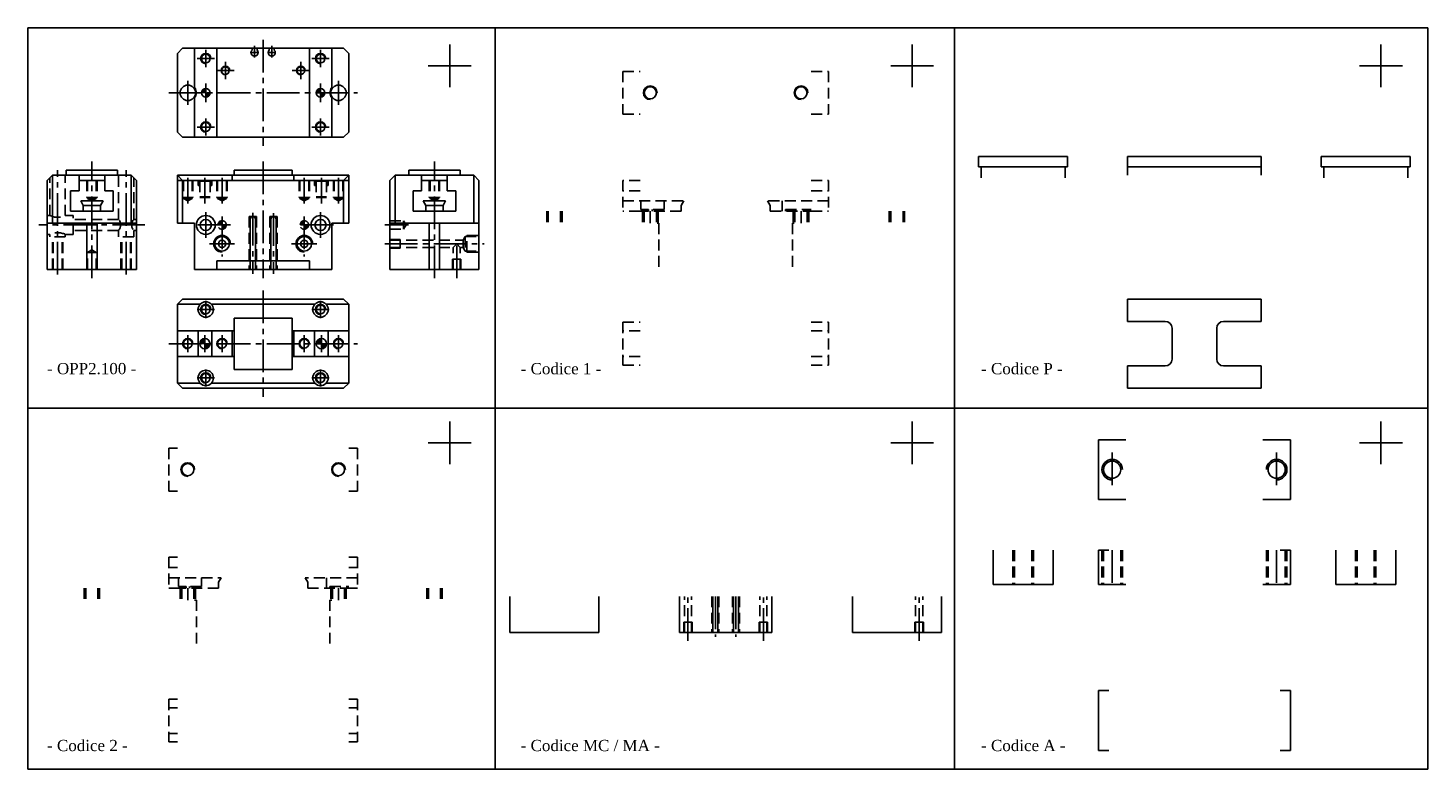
# Model space of a CAD drawing. Header units: millimetres. Extents: x 862 to 1680, y 3 to 435.
import ezdxf

# ---------------------------------------------------------------- set-up
doc = ezdxf.new("R2010")
doc.units = ezdxf.units.MM
doc.linetypes.add('CENTER2', pattern=[28.575, 19.05, -3.175, 3.175, -3.175])
doc.linetypes.add('DASHED2', pattern=[9.525, 6.35, -3.175])
doc.layers.add('1', color=2, linetype='DASHED2')
doc.layers.add('2', color=1, linetype='CENTER2')
doc.styles.get("Standard").update_dxf_attribs({"font": 'isocp.shx', "bigfont": 'chineset.shx'})

msp = doc.modelspace()

# ---------------------------------------------------------------- hatches: boundary and pattern name
h = msp.add_hatch()
h.set_pattern_fill('ANSI31', scale=0.025, style=0)
h.set_pattern_definition([(45, (687.018555, 209.61902), (-0.0561266, 0.0561266), [])])
h.paths.add_polyline_path([(965.97, 400.04, 0.414214), (963.47, 397.54), (965.97, 397.54)])
h.paths.add_polyline_path([(968.47, 397.54), (965.97, 397.54), (965.97, 395.04, 0.414214)])
h.paths.add_polyline_path([(1032.97, 397.54), (1032.97, 400.04, 0.414214), (1030.47, 397.54)])
h.paths.add_polyline_path([(1035.47, 397.54), (1032.97, 397.54), (1032.97, 395.04, 0.414214)])
h = msp.add_hatch()
h.set_pattern_fill('ANSI31', scale=0.025, style=0)
h.set_pattern_definition([(45, (687.018555, 263.07096), (-0.0561266, 0.0561266), [])])
h.paths.add_polyline_path([(965.47, 253.99, 0.414214), (962.47, 250.99), (965.47, 250.99)])
h.paths.add_polyline_path([(968.47, 250.99), (965.47, 250.99), (965.47, 247.99, 0.414214)])
h = msp.add_hatch()
h.set_pattern_fill('ANSI31', scale=0.025, style=0)
h.set_pattern_definition([(45, (755.018555, 263.07096), (-0.0561266, 0.0561266), [])])
h.paths.add_polyline_path([(1033.47, 253.99, 0.414214), (1030.47, 250.99), (1033.47, 250.99)])
h.paths.add_polyline_path([(1036.47, 250.99), (1033.47, 250.99), (1033.47, 247.99, 0.414214)])
at = {"layer": '1', "linetype": 'Continuous'}
h = msp.add_hatch(dxfattribs=at)
h.set_pattern_fill('ANSI31', scale=0.025, style=0)
h.set_pattern_definition([(45, (687.018555, 233.91536), (-0.0561266, 0.0561266), [])])
h.paths.add_polyline_path([(972.97, 320.34), (975.47, 320.34), (975.47, 322.84, 0.414214)])
h.paths.add_polyline_path([(975.47, 317.84, 0.414214), (977.97, 320.34), (975.47, 320.34)])
h.paths.add_polyline_path([(1023.47, 320.34), (1023.47, 322.84, 0.414214), (1020.97, 320.34)])
h.paths.add_polyline_path([(1023.47, 320.34), (1023.47, 317.84, 0.414214), (1025.97, 320.34)])

# ---------------------------------------------------------------- linework, layer by layer
at = {"color": 7}
for p, q in [((862.18, 2.57), (862.18, 435.39)), ((1679.52, 435.39), (862.18, 435.39)), ((1134.93, 2.57), (1134.93, 435.39)), ((1403.14, 2.57), (1403.14, 435.39)), ((1679.52, 2.57), (1679.52, 435.39)), ((1108.36, 400.74), (1108.36, 425.74)), ((1378.38, 400.74), (1378.38, 425.74)), ((1652.04, 400.74), (1652.04, 425.74)), ((952.47, 423.54), (949.47, 420.54)), ((949.47, 420.54), (949.47, 374.54)), ((952.47, 423.54), (1046.47, 423.54)), ((959.47, 423.54), (959.47, 400.54)), ((972.47, 423.54), (972.47, 371.54)), ((992.97, 423.54), (992.97, 422.51)), ((995.97, 423.54), (995.97, 422.51)), ((1002.97, 423.54), (1002.97, 422.51)), ((1005.97, 423.54), (1005.97, 422.51)), ((1026.47, 423.54), (1026.47, 371.54)), ((1039.47, 423.54), (1039.47, 400.54)), ((1046.47, 423.54), (1049.47, 420.54)), ((1049.47, 420.54), (1049.47, 374.54)), ((1120.86, 413.24), (1095.86, 413.24)), ((1390.88, 413.24), (1365.88, 413.24)), ((1664.54, 413.24), (1639.54, 413.24)), ((959.47, 394.54), (959.47, 371.54)), ((1039.47, 394.54), (1039.47, 371.54)), ((949.47, 374.54), (952.47, 371.54)), ((952.47, 371.54), (1046.47, 371.54)), ((1046.47, 371.54), (1049.47, 374.54)), ((1469.15, 360.34), (1417.15, 360.34)), ((1417.15, 354.34), (1417.15, 360.34)), ((1469.15, 354.34), (1469.15, 360.34)), ((1504.15, 354.34), (1504.15, 360.34)), ((1582.15, 360.34), (1504.15, 360.34)), ((1582.15, 354.34), (1582.15, 360.34)), ((1617.15, 360.34), (1669.15, 360.34)), ((1617.15, 354.34), (1617.15, 360.34)), ((1669.15, 354.34), (1669.15, 360.34)), ((914.47, 352.34), (884.47, 352.34)), ((884.47, 349.34), (884.47, 352.34)), ((914.47, 349.34), (914.47, 352.34)), ((982.47, 349.34), (982.47, 352.34)), ((1016.47, 352.34), (982.47, 352.34)), ((1016.47, 349.34), (1016.47, 352.34)), ((1084.47, 352.34), (1114.47, 352.34)), ((1084.47, 349.34), (1084.47, 352.34)), ((1114.47, 349.34), (1114.47, 352.34)), ((1469.15, 354.34), (1417.15, 354.34)), ((1582.15, 354.34), (1504.15, 354.34)), ((1617.15, 354.34), (1669.15, 354.34)), ((876.47, 349.34), (873.47, 346.34)), ((873.47, 294.34), (873.47, 346.34)), ((922.47, 349.34), (876.47, 349.34)), ((876.47, 321.34), (876.47, 349.34)), ((891.97, 340.34), (891.97, 349.34)), ((906.97, 346.34), (891.97, 346.34)), ((906.97, 340.34), (906.97, 349.34)), ((922.47, 321.34), (922.47, 349.34)), ((922.47, 349.34), (925.47, 346.34)), ((925.47, 294.34), (925.47, 346.34)), ((1049.47, 349.34), (949.47, 349.34)), ((949.47, 349.34), (949.47, 321.34)), ((949.47, 349.34), (952.47, 346.34)), ((1046.47, 346.34), (952.47, 346.34)), ((952.47, 346.34), (952.47, 321.34)), ((1046.47, 346.34), (1049.47, 349.34)), ((1046.47, 346.34), (1046.47, 321.34)), ((1049.47, 349.34), (1049.47, 321.34)), ((1076.47, 349.34), (1073.47, 346.34)), ((1073.47, 294.34), (1073.47, 346.34)), ((1076.47, 349.34), (1122.47, 349.34)), ((1076.47, 321.34), (1076.47, 349.34)), ((1091.97, 340.34), (1091.97, 349.34)), ((1091.97, 346.34), (1106.97, 346.34)), ((1106.97, 340.34), (1106.97, 349.34)), ((1122.47, 321.34), (1122.47, 349.34)), ((1122.47, 349.34), (1125.47, 346.34)), ((1125.47, 294.34), (1125.47, 346.34)), ((891.97, 340.34), (886.97, 340.34)), ((886.97, 328.34), (886.97, 340.34)), ((911.97, 340.34), (906.97, 340.34)), ((911.97, 328.34), (911.97, 340.34)), ((1086.97, 328.34), (1086.97, 340.34)), ((1086.97, 340.34), (1091.97, 340.34)), ((1106.97, 340.34), (1111.97, 340.34)), ((1111.97, 328.34), (1111.97, 340.34)), ((911.97, 328.34), (886.97, 328.34)), ((905.97, 334.34), (892.97, 334.34)), ((892.97, 334.34), (894.47, 331.74)), ((894.47, 328.34), (894.47, 331.74)), ((894.47, 331.74), (904.47, 331.74)), ((905.97, 334.34), (904.47, 331.74)), ((904.47, 328.34), (904.47, 331.74)), ((1086.97, 328.34), (1111.97, 328.34)), ((1092.97, 334.34), (1105.97, 334.34)), ((1092.97, 334.34), (1094.47, 331.74)), ((1094.47, 328.34), (1094.47, 331.74)), ((1104.47, 331.74), (1094.47, 331.74)), ((1105.97, 334.34), (1104.47, 331.74)), ((1104.47, 328.34), (1104.47, 331.74)), ((925.47, 321.34), (873.47, 321.34)), ((896.47, 294.34), (896.47, 321.34)), ((902.47, 294.34), (902.47, 321.34)), ((959.47, 321.34), (949.47, 321.34)), ((959.47, 321.34), (959.47, 294.34)), ((991.97, 323.74), (991.97, 294.34)), ((994.97, 323.74), (994.97, 294.34)), ((1003.97, 323.74), (1003.97, 294.34)), ((1006.97, 323.74), (1006.97, 294.34)), ((1039.47, 321.34), (1039.47, 294.34)), ((1049.47, 321.34), (1039.47, 321.34)), ((1073.47, 321.34), (1125.47, 321.34)), ((1096.47, 294.34), (1096.47, 321.34)), ((1102.47, 294.34), (1102.47, 321.34)), ((925.47, 294.34), (873.47, 294.34)), ((1039.47, 294.34), (959.47, 294.34)), ((972.47, 299.34), (972.47, 294.34)), ((1026.47, 299.34), (972.47, 299.34)), ((1026.47, 299.34), (1026.47, 294.34)), ((1073.47, 294.34), (1125.47, 294.34)), ((952.47, 276.99), (949.47, 273.99)), ((949.47, 273.99), (949.47, 227.99)), ((949.47, 273.99), (962.61, 273.99)), ((952.47, 276.99), (1046.47, 276.99)), ((969.32, 273.99), (1029.61, 273.99)), ((1036.32, 273.99), (1049.47, 273.99)), ((1046.47, 276.99), (1049.47, 273.99)), ((1049.47, 273.99), (1049.47, 227.99)), ((1504.15, 276.99), (1582.15, 276.99)), ((1504.15, 276.99), (1504.15, 263.99)), ((1582.15, 276.99), (1582.15, 263.99)), ((982.47, 265.99), (982.47, 235.99)), ((982.47, 265.99), (1016.47, 265.99)), ((1016.47, 265.99), (1016.47, 235.99)), ((1504.15, 263.99), (1526.15, 263.99)), ((1560.15, 263.99), (1582.15, 263.99)), ((949.47, 258.49), (982.47, 258.49)), ((961.47, 258.49), (961.47, 243.49)), ((969.47, 258.49), (969.47, 243.49)), ((981.47, 258.49), (981.47, 243.49)), ((1016.47, 258.49), (1049.47, 258.49)), ((1017.47, 258.49), (1017.47, 243.49)), ((1029.47, 258.49), (1029.47, 243.49)), ((1037.47, 258.49), (1037.47, 243.49)), ((1530.15, 259.99), (1530.15, 241.99)), ((1556.15, 259.99), (1556.15, 241.99)), ((949.47, 243.49), (982.47, 243.49)), ((1016.47, 243.49), (1049.47, 243.49)), ((1504.15, 237.99), (1526.15, 237.99)), ((1504.15, 237.99), (1504.15, 224.99)), ((1560.15, 237.99), (1582.15, 237.99)), ((1582.15, 237.99), (1582.15, 224.99)), ((982.47, 235.99), (1016.47, 235.99)), ((949.47, 227.99), (952.47, 224.99)), ((949.47, 227.99), (962.61, 227.99)), ((952.47, 224.99), (1046.47, 224.99)), ((969.32, 227.99), (1029.61, 227.99)), ((1036.32, 227.99), (1049.47, 227.99)), ((1046.47, 224.99), (1049.47, 227.99)), ((1504.15, 224.99), (1582.15, 224.99)), ((1679.52, 213.38), (862.18, 213.38)), ((1108.36, 180.63), (1108.36, 205.63)), ((1378.38, 180.63), (1378.38, 205.63)), ((1652.04, 180.63), (1652.04, 205.63)), ((1120.86, 193.13), (1095.86, 193.13)), ((1390.88, 193.13), (1365.88, 193.13)), ((1487.15, 159.93), (1487.15, 194.93)), ((1487.15, 194.93), (1503.15, 194.93)), ((1599.15, 194.93), (1583.15, 194.93)), ((1599.15, 159.93), (1599.15, 194.93)), ((1664.54, 193.13), (1639.54, 193.13)), ((1487.15, 159.93), (1503.15, 159.93)), ((1599.15, 159.93), (1583.15, 159.93)), ((1425.65, 110.38), (1425.65, 130.38)), ((1460.65, 110.38), (1460.65, 130.38)), ((1487.15, 130.38), (1487.15, 110.38)), ((1493.15, 130.38), (1487.15, 130.38)), ((1593.15, 130.38), (1599.15, 130.38)), ((1599.15, 130.38), (1599.15, 110.38)), ((1625.65, 110.38), (1625.65, 130.38)), ((1660.65, 110.38), (1660.65, 130.38)), ((1460.65, 110.38), (1425.65, 110.38)), ((1503.15, 110.38), (1487.15, 110.38)), ((1583.15, 110.38), (1599.15, 110.38)), ((1625.65, 110.38), (1660.65, 110.38)), ((1143.49, 103.38), (1143.49, 82.38)), ((1195.49, 103.38), (1195.49, 82.38)), ((1242.49, 103.38), (1242.49, 82.38)), ((1261.99, 103.38), (1261.99, 82.38)), ((1264.99, 103.38), (1264.99, 82.38)), ((1273.99, 103.38), (1273.99, 82.38)), ((1276.99, 103.38), (1276.99, 82.38)), ((1296.49, 103.38), (1296.49, 82.38)), ((1343.49, 103.38), (1343.49, 82.38)), ((1395.49, 103.38), (1395.49, 82.38)), ((1143.49, 82.38), (1195.49, 82.38)), ((1242.49, 82.38), (1296.49, 82.38)), ((1343.49, 82.38), (1395.49, 82.38)), ((1487.15, 48.38), (1493.15, 48.38)), ((1487.15, 13.38), (1487.15, 48.38)), ((1599.15, 48.38), (1593.15, 48.38)), ((1599.15, 13.38), (1599.15, 48.38)), ((1487.15, 13.38), (1493.15, 13.38)), ((1599.15, 13.38), (1593.15, 13.38)), ((862.18, 2.57), (1679.52, 2.57))]:
    msp.add_line(p, q, dxfattribs=at)
at = {"color": 7, "linetype": 'DASHED2'}
for p, q in [((1209.49, 410.04), (1209.49, 385.04)), ((1329.49, 410.04), (1329.49, 385.04)), ((1418.65, 347.84), (1418.65, 354.34)), ((1467.65, 347.84), (1467.65, 354.34)), ((1504.15, 354.34), (1504.15, 349.34)), ((1582.15, 354.34), (1582.15, 349.34)), ((1618.65, 347.84), (1618.65, 354.34)), ((1667.65, 347.84), (1667.65, 354.34)), ((1209.49, 263.49), (1209.49, 238.49)), ((1329.49, 263.49), (1329.49, 238.49)), ((944.47, 189.93), (944.47, 164.93)), ((1054.47, 189.93), (1054.47, 164.93)), ((944.47, 43.38), (944.47, 18.38)), ((1054.47, 43.38), (1054.47, 18.38))]:
    msp.add_line(p, q, dxfattribs=at)
at = {"color": 7}
for centre, radius in [((965.97, 417.54), 2.59), ((1032.97, 417.54), 2.59), ((977.47, 410.54), 2.23), ((1021.47, 410.54), 2.23), ((955.47, 397.54), 4.5), ((1043.47, 397.54), 4.5), ((1225.49, 397.54), 3.53), ((1313.49, 397.54), 3.53), ((965.97, 397.54), 2.5), ((1032.97, 397.54), 2.5), ((965.97, 377.54), 2.59), ((1032.97, 377.54), 2.59), ((965.97, 320.34), 5.5), ((965.97, 320.34), 3.25), ((1032.97, 320.34), 5.5), ((1032.97, 320.34), 3.25), ((975.47, 309.34), 4.28), ((975.47, 309.34), 2.1), ((1023.47, 309.34), 4.28), ((1023.47, 309.34), 2.1), ((965.97, 270.99), 4.5), ((965.97, 270.99), 2.59), ((1032.97, 270.99), 4.5), ((1032.97, 270.99), 2.59), ((955.47, 250.99), 2.59), ((965.47, 250.99), 3), ((975.47, 250.99), 2.59), ((1023.47, 250.99), 2.59), ((1033.47, 250.99), 3), ((1043.47, 250.99), 2.59), ((965.97, 230.99), 4.5), ((965.97, 230.99), 2.59), ((1032.97, 230.99), 4.5), ((1032.97, 230.99), 2.59), ((955.47, 177.43), 3.53), ((1043.47, 177.43), 3.53), ((1495.15, 177.43), 5), ((1591.15, 177.43), 5)]:
    msp.add_circle(centre, radius, dxfattribs=at)
for centre, radius, start, end in [((965.97, 417.54), 3, 0, 270), ((994.47, 421.04), 2.1, 135.58469, 44.41531), ((1004.47, 421.04), 2.1, 135.58469, 44.41531), ((1032.97, 417.54), 3, 0, 270), ((977.47, 410.54), 2.5, 0, 270), ((1021.47, 410.54), 2.5, 0, 270), ((955.47, 397.54), 5, 323.1301, 36.8699), ((1043.47, 397.54), 5, 143.1301, 216.8699), ((1225.49, 397.54), 4, 0, 270), ((1313.49, 397.54), 4, 0, 270), ((965.97, 377.54), 3, 0, 270), ((1032.97, 377.54), 3, 0, 270), ((993.47, 323.74), 1.5, 0, 180), ((1005.47, 323.74), 1.5, 0, 180), ((975.47, 309.34), 4.86, 0, 270), ((1023.47, 309.34), 4.86, 0, 270), ((965.97, 270.99), 3, 0, 270), ((1032.97, 270.99), 3, 0, 270), ((1526.15, 259.99), 4, 0, 90), ((1560.15, 259.99), 4, 90, 180), ((955.47, 250.99), 3, 0, 270), ((975.47, 250.99), 3, 0, 270), ((1023.47, 250.99), 3, 0, 270), ((1043.47, 250.99), 3, 0, 270), ((1526.15, 241.99), 4, 270, 0), ((1560.15, 241.99), 4, 180, 270), ((965.97, 230.99), 3, 0, 270), ((1032.97, 230.99), 3, 0, 270), ((955.47, 177.43), 4, 0, 270), ((1043.47, 177.43), 4, 0, 270), ((1495.15, 177.43), 6, 0, 270), ((1591.15, 177.43), 6, 270, 180)]:
    msp.add_arc(centre, radius, start, end, dxfattribs=at)
at = {"layer": '1', "color": 7}
for p, q in [((874.97, 325.84), (874.97, 347.84)), ((883.97, 325.84), (883.97, 349.34)), ((896.47, 346.34), (896.47, 336.34)), ((896.88, 346.34), (896.88, 335.84)), ((902.06, 346.34), (902.06, 335.84)), ((902.47, 346.34), (902.47, 336.34)), ((914.97, 323.59), (914.97, 349.34)), ((923.97, 323.59), (923.97, 347.84)), ((952.47, 346.34), (949.47, 346.34)), ((952.47, 346.34), (952.47, 336.34)), ((952.88, 346.34), (952.88, 335.84)), ((958.06, 346.34), (958.06, 335.84)), ((958.47, 346.34), (958.47, 336.34)), ((961.47, 346.34), (961.47, 343.34)), ((962.47, 343.34), (961.47, 343.34)), ((962.47, 345.84), (962.47, 336.34)), ((968.47, 345.84), (962.47, 345.84)), ((968.47, 345.84), (968.47, 336.34)), ((969.47, 343.34), (968.47, 343.34)), ((969.47, 346.34), (969.47, 343.34)), ((972.47, 346.34), (972.47, 336.34)), ((972.88, 346.34), (972.88, 335.84)), ((978.06, 346.34), (978.06, 335.84)), ((978.47, 346.34), (978.47, 336.34)), ((981.47, 349.34), (981.47, 346.34)), ((1017.47, 349.34), (1017.47, 346.34)), ((1020.47, 346.34), (1020.47, 336.34)), ((1020.88, 346.34), (1020.88, 335.84)), ((1026.06, 346.34), (1026.06, 335.84)), ((1026.47, 346.34), (1026.47, 336.34)), ((1029.47, 346.34), (1029.47, 343.34)), ((1029.47, 343.34), (1030.47, 343.34)), ((1030.47, 345.84), (1036.47, 345.84)), ((1030.47, 345.84), (1030.47, 336.34)), ((1036.47, 345.84), (1036.47, 336.34)), ((1036.47, 343.34), (1037.47, 343.34)), ((1037.47, 346.34), (1037.47, 343.34)), ((1040.47, 346.34), (1040.47, 336.34)), ((1040.88, 346.34), (1040.88, 335.84)), ((1046.06, 346.34), (1046.06, 335.84)), ((1046.47, 346.34), (1046.47, 336.34)), ((1046.47, 346.34), (1049.47, 346.34)), ((1096.47, 346.34), (1096.47, 336.34)), ((1096.88, 346.34), (1096.88, 335.84)), ((1102.06, 346.34), (1102.06, 335.84)), ((1102.47, 346.34), (1102.47, 336.34)), ((902.47, 336.34), (896.47, 336.34)), ((902.06, 335.84), (896.88, 335.84)), ((899.46, 334.34), (896.88, 335.84)), ((902.06, 335.84), (899.46, 334.34)), ((958.47, 336.34), (952.47, 336.34)), ((955.46, 334.34), (952.88, 335.84)), ((958.06, 335.84), (952.88, 335.84)), ((958.06, 335.84), (955.46, 334.34)), ((968.47, 336.84), (962.47, 336.84)), ((968.47, 336.34), (962.47, 336.34)), ((972.47, 336.34), (978.47, 336.34)), ((972.88, 335.84), (978.06, 335.84)), ((972.88, 335.84), (975.47, 334.34)), ((975.47, 334.34), (978.06, 335.84)), ((1026.47, 336.34), (1020.47, 336.34)), ((1023.46, 334.34), (1020.88, 335.84)), ((1026.06, 335.84), (1020.88, 335.84)), ((1026.06, 335.84), (1023.46, 334.34)), ((1030.47, 336.84), (1036.47, 336.84)), ((1030.47, 336.34), (1036.47, 336.34)), ((1040.47, 336.34), (1046.47, 336.34)), ((1040.88, 335.84), (1046.06, 335.84)), ((1040.88, 335.84), (1043.47, 334.34)), ((1043.47, 334.34), (1046.06, 335.84)), ((1096.47, 336.34), (1102.47, 336.34)), ((1096.88, 335.84), (1102.06, 335.84)), ((1096.88, 335.84), (1099.47, 334.34)), ((1099.47, 334.34), (1102.06, 335.84)), ((1164.99, 328.34), (1164.99, 321.34)), ((1165.49, 328.34), (1165.49, 321.34)), ((1165.96, 328.34), (1165.96, 321.34)), ((1173.02, 328.34), (1173.02, 321.34)), ((1173.49, 328.34), (1173.49, 321.34)), ((1173.99, 328.34), (1173.99, 321.34)), ((1209.49, 334.34), (1244.99, 334.34)), ((1243.49, 328.34), (1219.49, 328.34)), ((1219.99, 329.34), (1219.99, 334.34)), ((1224.49, 329.34), (1219.99, 329.34)), ((1220.99, 328.34), (1220.99, 321.34)), ((1221.49, 328.34), (1221.49, 321.34)), ((1221.96, 328.34), (1221.96, 321.34)), ((1224.49, 328.34), (1224.49, 329.34)), ((1233.49, 329.34), (1226.49, 329.34)), ((1226.49, 328.34), (1226.49, 329.34)), ((1229.02, 328.34), (1229.02, 321.34)), ((1229.49, 328.34), (1229.49, 321.34)), ((1229.99, 328.34), (1229.99, 321.34)), ((1233.49, 329.34), (1233.49, 334.34)), ((1244.99, 334.34), (1243.49, 331.74)), ((1243.49, 328.34), (1243.49, 331.74)), ((1329.49, 334.34), (1293.99, 334.34)), ((1293.99, 334.34), (1295.49, 331.74)), ((1295.49, 328.34), (1295.49, 331.74)), ((1295.49, 328.34), (1319.49, 328.34)), ((1302.49, 328.34), (1302.49, 334.34)), ((1304.49, 329.34), (1319.49, 329.34)), ((1304.49, 328.34), (1304.49, 329.34)), ((1308.99, 328.34), (1308.99, 321.34)), ((1309.49, 328.34), (1309.49, 321.34)), ((1309.96, 328.34), (1309.96, 321.34)), ((1317.02, 328.34), (1317.02, 321.34)), ((1317.49, 328.34), (1317.49, 321.34)), ((1317.99, 328.34), (1317.99, 321.34)), ((1364.99, 328.34), (1364.99, 321.34)), ((1365.49, 328.34), (1365.49, 321.34)), ((1365.96, 328.34), (1365.96, 321.34)), ((1373.02, 328.34), (1373.02, 321.34)), ((1373.49, 328.34), (1373.49, 321.34)), ((1373.99, 328.34), (1373.99, 321.34)), ((874.97, 325.84), (873.47, 325.84)), ((888.47, 325.84), (883.97, 325.84)), ((888.47, 314.84), (888.47, 325.84)), ((914.97, 323.59), (888.47, 323.59)), ((925.47, 323.59), (923.97, 323.59)), ((991.37, 325.24), (995.57, 325.24)), ((991.37, 325.24), (991.37, 294.34)), ((995.57, 325.24), (995.57, 294.34)), ((1003.37, 325.24), (1007.57, 325.24)), ((1003.37, 325.24), (1003.37, 294.34)), ((1007.57, 325.24), (1007.57, 294.34)), ((1073.47, 322.84), (1081.47, 322.84)), ((1081.47, 317.84), (1081.47, 322.84)), ((1082.91, 320.34), (1081.47, 322.84)), ((1081.47, 317.84), (1082.91, 320.34)), ((1229.49, 321.34), (1230.49, 321.34)), ((1230.49, 321.34), (1230.49, 294.34)), ((1308.49, 321.34), (1308.49, 294.34)), ((1309.49, 321.34), (1308.49, 321.34)), ((874.97, 314.84), (873.47, 314.84)), ((874.97, 313.34), (874.97, 314.84)), ((883.97, 313.34), (874.97, 313.34)), ((876.47, 294.34), (876.47, 313.34)), ((876.88, 294.34), (876.88, 313.34)), ((882.06, 294.34), (882.06, 313.34)), ((882.47, 294.34), (882.47, 313.34)), ((883.97, 313.34), (883.97, 314.84)), ((888.47, 314.84), (883.97, 314.84)), ((914.97, 317.09), (888.47, 317.09)), ((914.97, 313.34), (914.97, 317.09)), ((923.97, 313.34), (914.97, 313.34)), ((916.47, 294.34), (916.47, 313.34)), ((916.88, 294.34), (916.88, 313.34)), ((922.06, 294.34), (922.06, 313.34)), ((922.47, 294.34), (922.47, 313.34)), ((923.97, 313.34), (923.97, 317.09)), ((925.47, 317.09), (923.97, 317.09)), ((1073.47, 317.84), (1081.47, 317.84)), ((1073.47, 311.84), (1079.47, 311.84)), ((1073.47, 311.44), (1116.21, 311.44)), ((1079.47, 306.84), (1079.47, 311.84)), ((1116.21, 311.44), (1117.47, 313.62)), ((1116.21, 307.24), (1116.21, 311.44)), ((1117.47, 313.62), (1125.47, 313.62)), ((1117.47, 313.62), (1117.47, 305.06)), ((1118.47, 314.2), (1125.47, 314.2)), ((1118.47, 304.48), (1118.47, 314.2)), ((896.97, 304.34), (899.47, 305.78)), ((901.97, 304.34), (896.97, 304.34)), ((896.97, 294.34), (896.97, 304.34)), ((899.47, 305.78), (901.97, 304.34)), ((901.97, 294.34), (901.97, 304.34)), ((1073.47, 307.24), (1110.37, 307.24)), ((1073.47, 306.84), (1079.47, 306.84)), ((1110.37, 307.24), (1112.47, 309.34)), ((1110.37, 294.34), (1110.37, 307.24)), ((1112.47, 309.34), (1114.57, 307.24)), ((1114.57, 294.34), (1114.57, 307.24)), ((1114.57, 307.24), (1116.21, 307.24)), ((1116.21, 307.24), (1117.47, 305.06)), ((1117.47, 305.06), (1125.47, 305.06)), ((1118.47, 304.48), (1125.47, 304.48)), ((1109.97, 294.34), (1109.97, 300.34)), ((1109.97, 300.34), (1114.97, 300.34)), ((1114.97, 294.34), (1114.97, 300.34)), ((1437.15, 130.38), (1437.15, 110.38)), ((1438.15, 130.38), (1438.15, 110.38)), ((1448.15, 130.38), (1448.15, 110.38)), ((1449.15, 130.38), (1449.15, 110.38)), ((1489.15, 130.38), (1489.15, 110.38)), ((1490.15, 130.38), (1490.15, 110.38)), ((1500.15, 130.38), (1500.15, 110.38)), ((1501.15, 130.38), (1501.15, 110.38)), ((1585.15, 130.38), (1585.15, 110.38)), ((1586.15, 130.38), (1586.15, 110.38)), ((1596.15, 130.38), (1596.15, 110.38)), ((1597.15, 130.38), (1597.15, 110.38)), ((1637.15, 130.38), (1637.15, 110.38)), ((1638.15, 130.38), (1638.15, 110.38)), ((1648.15, 130.38), (1648.15, 110.38)), ((1649.15, 130.38), (1649.15, 110.38)), ((894.97, 108.23), (894.97, 101.23)), ((895.47, 108.23), (895.47, 101.23)), ((895.94, 108.23), (895.94, 101.23)), ((903, 108.23), (903, 101.23)), ((903.47, 108.23), (903.47, 101.23)), ((903.97, 108.23), (903.97, 101.23)), ((944.47, 114.23), (974.97, 114.23)), ((973.47, 108.23), (949.47, 108.23)), ((949.97, 109.23), (949.97, 114.23)), ((954.47, 109.23), (949.97, 109.23)), ((950.97, 108.23), (950.97, 101.23)), ((951.47, 108.23), (951.47, 101.23)), ((951.94, 108.23), (951.94, 101.23)), ((954.47, 108.23), (954.47, 109.23)), ((963.47, 109.23), (956.47, 109.23)), ((956.47, 108.23), (956.47, 109.23)), ((959, 108.23), (959, 101.23)), ((959.47, 108.23), (959.47, 101.23)), ((959.97, 108.23), (959.97, 101.23)), ((963.47, 109.23), (963.47, 114.23)), ((974.97, 114.23), (973.47, 111.63)), ((973.47, 108.23), (973.47, 111.63)), ((1054.47, 114.23), (1023.97, 114.23)), ((1023.97, 114.23), (1025.47, 111.63)), ((1025.47, 108.23), (1025.47, 111.63)), ((1025.47, 108.23), (1049.47, 108.23)), ((1036.47, 108.23), (1036.47, 114.23)), ((1038.47, 109.23), (1049.47, 109.23)), ((1038.47, 108.23), (1038.47, 109.23)), ((1038.97, 108.23), (1038.97, 101.23)), ((1039.47, 108.23), (1039.47, 101.23)), ((1039.94, 108.23), (1039.94, 101.23)), ((1047, 108.23), (1047, 101.23)), ((1047.47, 108.23), (1047.47, 101.23)), ((1047.97, 108.23), (1047.97, 101.23)), ((1094.97, 108.23), (1094.97, 101.23)), ((1095.47, 108.23), (1095.47, 101.23)), ((1095.94, 108.23), (1095.94, 101.23)), ((1103, 108.23), (1103, 101.23)), ((1103.47, 108.23), (1103.47, 101.23)), ((1103.97, 108.23), (1103.97, 101.23)), ((959.47, 101.23), (960.47, 101.23)), ((960.47, 101.23), (960.47, 74.23)), ((1038.47, 101.23), (1038.47, 74.23)), ((1039.47, 101.23), (1038.47, 101.23)), ((1245.39, 82.38), (1245.39, 103.38)), ((1249.59, 82.38), (1249.59, 103.38)), ((1261.39, 103.38), (1261.39, 82.38)), ((1265.59, 103.38), (1265.59, 82.38)), ((1273.39, 103.38), (1273.39, 82.38)), ((1277.59, 103.38), (1277.59, 82.38)), ((1289.39, 82.38), (1289.39, 103.38)), ((1293.59, 82.38), (1293.59, 103.38)), ((1380.39, 82.38), (1380.39, 103.38)), ((1384.59, 82.38), (1384.59, 103.38)), ((1244.99, 82.38), (1244.99, 88.38)), ((1244.99, 88.38), (1249.99, 88.38)), ((1249.99, 82.38), (1249.99, 88.38)), ((1288.99, 82.38), (1288.99, 88.38)), ((1288.99, 88.38), (1293.99, 88.38)), ((1293.99, 82.38), (1293.99, 88.38)), ((1379.99, 88.38), (1384.99, 88.38)), ((1379.99, 82.38), (1379.99, 88.38)), ((1384.99, 82.38), (1384.99, 88.38))]:
    msp.add_line(p, q, dxfattribs=at)
for centre in [(975.47, 320.34), (1023.47, 320.34)]:
    msp.add_circle(centre, 2.5, dxfattribs=at)
for centre, radius, start, end in [((879.47, 335.46), 10.63, 244.94238, 295.05762), ((911.37, 320.34), 4.85, 317.92498, 42.07502), ((927.57, 320.34), 4.85, 137.92498, 222.07502), ((879.47, 305.21), 10.63, 64.94238, 115.05762)]:
    msp.add_arc(centre, radius, start, end, dxfattribs=at)
at = {"layer": '2', "color": 7}
for p, q in [((999.47, 428.54), (999.47, 366.54)), ((960.97, 417.54), (970.97, 417.54)), ((965.97, 422.54), (965.97, 412.54)), ((996.87, 421.04), (992.07, 421.04)), ((994.47, 424.88), (994.47, 418.14)), ((1002.07, 421.04), (1006.87, 421.04)), ((1004.47, 424.88), (1004.47, 418.14)), ((1027.97, 417.54), (1037.97, 417.54)), ((1032.97, 422.54), (1032.97, 412.54)), ((972.47, 410.54), (982.47, 410.54)), ((977.47, 415.54), (977.47, 405.54)), ((1016.47, 410.54), (1026.47, 410.54)), ((1021.47, 415.54), (1021.47, 405.54)), ((955.47, 404.54), (955.47, 390.54)), ((965.97, 403.04), (965.97, 392.04)), ((1032.97, 403.04), (1032.97, 392.04)), ((1043.47, 404.54), (1043.47, 390.54)), ((944.47, 397.54), (1054.47, 397.54)), ((960.97, 377.54), (970.97, 377.54)), ((965.97, 382.54), (965.97, 372.54)), ((1027.97, 377.54), (1037.97, 377.54)), ((1032.97, 382.54), (1032.97, 372.54)), ((879.47, 291.34), (879.47, 352.34)), ((899.47, 289.34), (899.47, 357.34)), ((919.47, 291.34), (919.47, 352.34)), ((999.47, 357.34), (999.47, 289.34)), ((1099.47, 289.34), (1099.47, 357.34)), ((955.47, 347.84), (955.47, 332.84)), ((965.47, 347.84), (965.47, 332.84)), ((975.47, 347.84), (975.47, 332.84)), ((1023.47, 347.84), (1023.47, 332.84)), ((1033.47, 347.84), (1033.47, 332.84)), ((1043.47, 347.84), (1043.47, 332.84)), ((965.97, 327.84), (965.97, 312.84)), ((993.47, 327.35), (993.47, 291.72)), ((1005.47, 327.27), (1005.47, 291.72)), ((1032.97, 327.84), (1032.97, 312.84)), ((1225.49, 328.34), (1225.49, 321.34)), ((1313.49, 328.34), (1313.49, 321.34)), ((930.47, 320.34), (868.47, 320.34)), ((980.47, 320.34), (958.47, 320.34)), ((975.47, 325.34), (975.47, 301.98)), ((1040.47, 320.34), (1018.47, 320.34)), ((1023.47, 325.34), (1023.47, 301.98)), ((1070.47, 320.34), (1084.41, 320.34)), ((1112.47, 289.34), (1112.47, 311.44)), ((982.83, 309.34), (968.11, 309.34)), ((1030.83, 309.34), (1016.11, 309.34)), ((1070.47, 309.34), (1128.47, 309.34)), ((999.47, 281.99), (999.47, 219.99)), ((960.97, 270.99), (970.97, 270.99)), ((965.97, 275.99), (965.97, 265.99)), ((1027.97, 270.99), (1037.97, 270.99)), ((1032.97, 275.99), (1032.97, 265.99)), ((955.47, 255.99), (955.47, 245.99)), ((965.47, 255.99), (965.47, 245.99)), ((975.47, 255.99), (975.47, 245.99)), ((1023.47, 255.99), (1023.47, 245.99)), ((1033.47, 255.99), (1033.47, 245.99)), ((1043.47, 255.99), (1043.47, 245.99)), ((944.47, 250.99), (1054.47, 250.99)), ((960.97, 230.99), (970.97, 230.99)), ((965.97, 235.99), (965.97, 225.99)), ((1027.97, 230.99), (1037.97, 230.99)), ((1032.97, 235.99), (1032.97, 225.99)), ((1495.15, 187.43), (1495.15, 167.43)), ((1591.15, 187.43), (1591.15, 167.43)), ((1495.15, 130.38), (1495.15, 110.38)), ((1591.15, 130.38), (1591.15, 110.38)), ((955.47, 108.23), (955.47, 101.23)), ((1043.47, 108.23), (1043.47, 101.23)), ((1247.49, 77.38), (1247.49, 103.38)), ((1263.49, 103.38), (1263.49, 79.77)), ((1275.49, 103.38), (1275.49, 79.77)), ((1291.49, 77.38), (1291.49, 103.38)), ((1382.49, 77.38), (1382.49, 103.38))]:
    msp.add_line(p, q, dxfattribs=at)
at = {"layer": '2', "color": 7, "linetype": 'DASHED2'}
for p, q in [((1209.49, 410.04), (1219.49, 410.04)), ((1319.49, 410.04), (1329.49, 410.04)), ((1209.49, 385.04), (1219.49, 385.04)), ((1319.49, 385.04), (1329.49, 385.04)), ((1209.49, 346.34), (1209.49, 328.34)), ((1219.49, 346.34), (1209.49, 346.34)), ((1319.49, 346.34), (1329.49, 346.34)), ((1329.49, 346.34), (1329.49, 328.34)), ((1219.49, 340.34), (1209.49, 340.34)), ((1319.49, 340.34), (1329.49, 340.34)), ((1219.49, 328.34), (1209.49, 328.34)), ((1319.49, 328.34), (1329.49, 328.34)), ((1209.49, 263.49), (1219.49, 263.49)), ((1319.49, 263.49), (1329.49, 263.49)), ((1219.49, 258.49), (1209.49, 258.49)), ((1319.49, 258.49), (1329.49, 258.49)), ((1219.49, 243.49), (1209.49, 243.49)), ((1209.49, 238.49), (1219.49, 238.49)), ((1319.49, 243.49), (1329.49, 243.49)), ((1319.49, 238.49), (1329.49, 238.49)), ((944.47, 189.93), (949.47, 189.93)), ((1049.47, 189.93), (1054.47, 189.93)), ((944.47, 164.93), (949.47, 164.93)), ((1049.47, 164.93), (1054.47, 164.93)), ((949.47, 126.23), (944.47, 126.23)), ((944.47, 126.23), (944.47, 108.23)), ((1049.47, 126.23), (1054.47, 126.23)), ((1054.47, 126.23), (1054.47, 108.23)), ((949.47, 120.23), (944.47, 120.23)), ((1049.47, 120.23), (1054.47, 120.23)), ((949.47, 108.23), (944.47, 108.23)), ((1049.47, 108.23), (1054.47, 108.23)), ((944.47, 43.38), (949.47, 43.38)), ((1049.47, 43.38), (1054.47, 43.38)), ((949.47, 38.38), (944.47, 38.38)), ((1049.47, 38.38), (1054.47, 38.38)), ((949.47, 23.38), (944.47, 23.38)), ((944.47, 18.38), (949.47, 18.38)), ((1049.47, 23.38), (1054.47, 23.38)), ((1049.47, 18.38), (1054.47, 18.38))]:
    msp.add_line(p, q, dxfattribs=at)

# ---------------------------------------------------------------- texts
at = {"color": 7, "char_height": 6.5625, "attachment_point": 7}
for s, insert, width in [('\\fRomantic|b0|i0|c2|p2;- OPP2.100 -', (873.32, 233.03), 73.9586), ('\\fRomantic|b0|i0|c2|p2;- Codice 1 -', (1149.83, 233.03), 73.9586), ('\\fRomantic|b0|i0|c2|p2;- Codice P -', (1418.62, 233.03), 73.9586), ('\\fRomantic|b0|i0|c2|p2;- Codice 2 -', (873.32, 12.92), 73.9586), ('\\fRomantic|b0|i0|c2|p2;- Codice MC / MA -', (1149.83, 12.92), 89.8002), ('\\fRomantic|b0|i0|c2|p2;- Codice A -', (1418.62, 12.92), 73.9586)]:
    msp.add_mtext(s, dxfattribs=dict(at, insert=insert, width=width))

doc.saveas('drawing.dxf')
